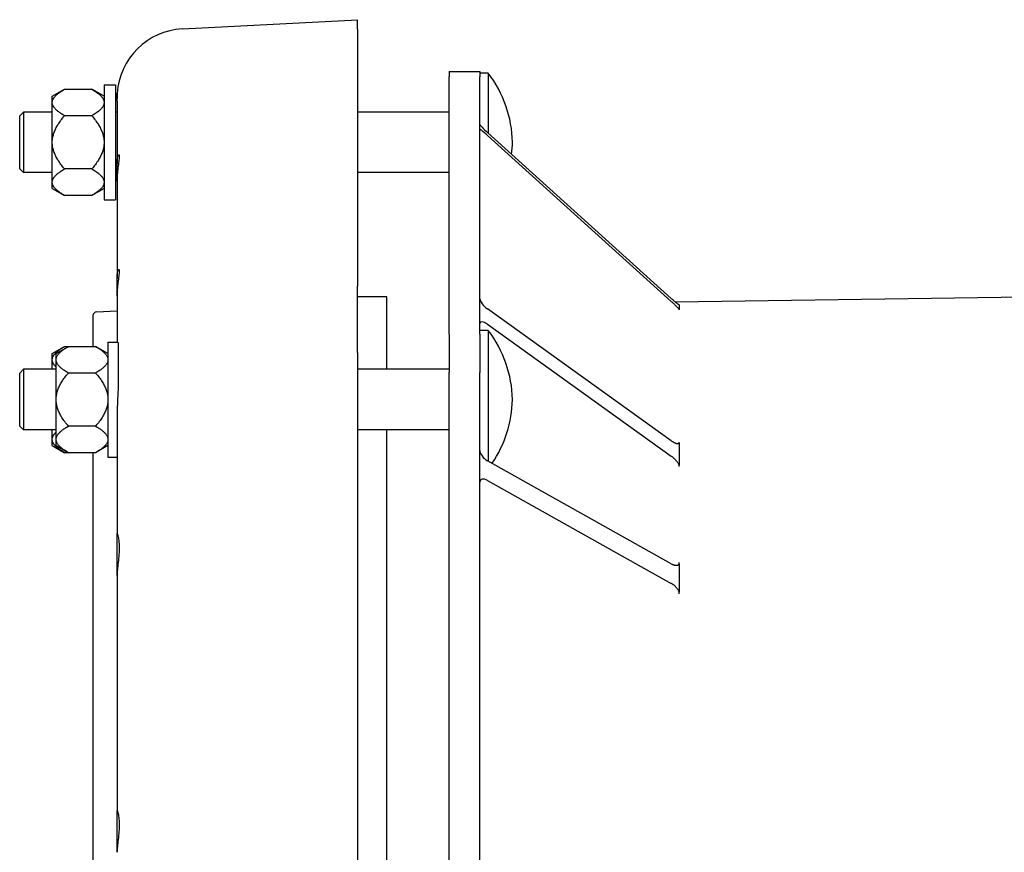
# Model space of a CAD drawing. Header units: millimetres. Extents: x 609 to 5021, y 338 to 1764.
# Tile 3 of 10: x 609 to 866, y 894 to 1111. Entities that reach past the tile are written whole.
import ezdxf

# ---------------------------------------------------------------- set-up
doc = ezdxf.new("R2010")
doc.units = ezdxf.units.MM
doc.layers.add('DETAIL', color=2, linetype='Continuous')

msp = doc.modelspace()

# ---------------------------------------------------------------- linework, layer by layer
at = {"layer": 'DETAIL'}
for p, q in [((651.73, 1108.77), (697.4, 1111.17)), ((697.4, 1108.73), (697.4, 1111.17)), ((697.4, 1108.73), (697.4, 1041.67)), ((721.28, 1097.69), (721.28, 1096.28)), ((721.28, 1097.69), (729.28, 1097.69)), ((729.28, 1097.69), (729.28, 1096.28)), ((731.48, 1097.19), (729.28, 1097.19)), ((731.48, 1097.19), (731.48, 1081.6)), ((631.28, 1094.19), (631.28, 1064.19)), ((631.28, 1094.19), (634.28, 1094.19)), ((634.28, 1094.19), (634.28, 1064.19)), ((721.28, 1029.21), (721.28, 1096.28)), ((729.28, 1029.21), (729.28, 1096.28)), ((617.78, 1091.19), (620.98, 1093.04)), ((620.98, 1093.04), (628.08, 1093.04)), ((631.28, 1091.19), (628.08, 1093.04)), ((617.78, 1089.79), (617.78, 1091.19)), ((617.78, 1089.36), (617.78, 1089.79)), ((617.78, 1079.63), (617.78, 1089.36)), ((634.67, 1090.66), (634.67, 1090.69)), ((634.67, 1089.91), (634.67, 1090.66)), ((634.67, 1089.91), (634.67, 1073.58)), ((609.28, 1086.09), (610.28, 1087.09)), ((610.28, 1087.09), (610.28, 1071.29)), ((617.78, 1087.09), (610.28, 1087.09)), ((628.08, 1086.11), (620.98, 1086.11)), ((634.67, 1087.09), (634.28, 1087.09)), ((721.28, 1087.09), (697.4, 1087.09)), ((609.28, 1072.29), (609.28, 1086.09)), ((779.2, 1038.49), (731.28, 1081.78)), ((731.28, 1080.99), (779.2, 1037.7)), ((617.78, 1078.75), (617.78, 1079.63)), ((617.78, 1069.02), (617.78, 1078.75)), ((634.67, 1069.08), (634.67, 1073.58)), ((609.28, 1072.29), (610.28, 1071.29)), ((617.78, 1071.29), (610.28, 1071.29)), ((628.08, 1072.26), (620.98, 1072.26)), ((634.67, 1071.29), (634.28, 1071.29)), ((721.28, 1071.29), (697.4, 1071.29)), ((617.78, 1068.58), (617.78, 1069.02)), ((617.78, 1067.19), (617.78, 1068.58)), ((634.67, 1069.08), (634.67, 1043.68)), ((617.78, 1067.19), (620.98, 1065.34)), ((631.28, 1067.19), (628.08, 1065.34)), ((628.08, 1065.34), (620.98, 1065.34)), ((631.28, 1064.19), (634.28, 1064.19)), ((634.67, 1039.18), (634.67, 1043.68)), ((697.4, 1024.35), (697.4, 1041.67)), ((634.67, 1039.18), (634.67, 1027.12)), ((705.05, 1038.94), (697.4, 1038.94)), ((705.05, 1020.02), (705.05, 1038.94)), ((780.23, 1037.6), (871.28, 1038.94)), ((629.35, 1034.99), (634.67, 1035.27)), ((779.2, 1001.38), (731.28, 1035.74)), ((781.28, 1036.79), (781.28, 1036.22)), ((781.28, 1036.22), (781.28, 1035.64)), ((781.28, 1035.51), (781.28, 1035.64)), ((628.4, 1033.99), (628.4, 1025.97)), ((731.48, 1030.12), (729.28, 1030.12)), ((731.28, 1031.74), (779.2, 997.37)), ((731.48, 1030.12), (731.48, 996.04)), ((632.28, 1027.12), (632.28, 997.12)), ((632.28, 1027.12), (634.81, 1027.12)), ((721.28, 1029.21), (721.28, 1019.19)), ((729.28, 1029.21), (729.28, 1019.19)), ((617.78, 1024.12), (620.98, 1025.97)), ((618.78, 1024.12), (621.98, 1025.97)), ((620.98, 1025.97), (621.98, 1025.97)), ((621.98, 1025.97), (629.08, 1025.97)), ((632.28, 1024.12), (629.08, 1025.97)), ((617.78, 1022.72), (617.78, 1024.12)), ((617.78, 1022.28), (617.78, 1022.72)), ((617.78, 1020.02), (617.78, 1022.28)), ((618.78, 1022.72), (618.78, 1024.12)), ((618.78, 1022.28), (618.78, 1022.72)), ((618.78, 1012.55), (618.78, 1022.28)), ((697.4, 1024.35), (697.4, 862.43)), ((609.28, 1019.02), (610.28, 1020.02)), ((610.28, 1020.02), (610.28, 1004.22)), ((618.78, 1020.02), (610.28, 1020.02)), ((721.28, 1020.02), (697.4, 1020.02)), ((609.28, 1005.22), (609.28, 1019.02)), ((629.08, 1019.04), (621.98, 1019.04)), ((721.28, 857.27), (721.28, 1019.19)), ((729.28, 857.27), (729.28, 1019.19)), ((618.78, 1011.68), (618.78, 1012.55)), ((618.78, 1001.95), (618.78, 1011.68)), ((634.67, 1007.79), (634.67, 977.12)), ((609.28, 1005.22), (610.28, 1004.22)), ((618.78, 1004.22), (610.28, 1004.22)), ((617.78, 1001.95), (617.78, 1004.22)), ((629.08, 1005.19), (621.98, 1005.19)), ((721.28, 1004.22), (697.4, 1004.22)), ((705.05, 858.09), (705.05, 1004.22)), ((617.78, 1001.51), (617.78, 1001.95)), ((617.78, 1000.11), (617.78, 1001.51)), ((618.78, 1001.51), (618.78, 1001.95)), ((618.78, 1000.11), (618.78, 1001.51)), ((617.78, 1000.11), (620.98, 998.27)), ((618.78, 1000.11), (621.98, 998.27)), ((632.28, 1000.11), (629.08, 998.27)), ((781.28, 1000.78), (781.28, 1001.02)), ((781.28, 1000.78), (781.28, 997.88)), ((621.98, 998.27), (620.98, 998.27)), ((629.08, 998.27), (621.98, 998.27)), ((628.4, 998.27), (628.4, 863.86)), ((632.28, 997.12), (634.67, 997.12)), ((781.28, 997.88), (781.28, 994.98)), ((779.2, 969.31), (731.28, 996.16)), ((781.28, 994.63), (781.28, 994.98)), ((731.28, 991.03), (779.2, 964.19)), ((634.67, 966.26), (634.67, 977.12)), ((781.28, 969.29), (781.28, 969.63)), ((781.28, 969.29), (781.28, 965.58)), ((634.67, 966.26), (634.67, 904.93)), ((781.28, 965.58), (781.28, 961.86)), ((781.28, 961.44), (781.28, 961.86)), ((634.67, 894.07), (634.67, 904.93))]:
    msp.add_line(p, q, dxfattribs=at)
at = {"layer": 'DETAIL', "flags": 128}
for points in [[(617.78, 1089.79), (617.81, 1089.92), (617.84, 1090.05), (617.88, 1090.18), (617.93, 1090.31), (617.99, 1090.44), (618.06, 1090.57), (618.13, 1090.7), (618.22, 1090.83), (618.32, 1090.96), (618.43, 1091.09), (618.54, 1091.22), (618.67, 1091.36), (618.8, 1091.49), (618.95, 1091.63), (619.11, 1091.76), (619.27, 1091.9), (619.45, 1092.03), (619.64, 1092.17), (619.83, 1092.31), (620.04, 1092.45), (620.26, 1092.6), (620.49, 1092.74), (620.73, 1092.89), (620.98, 1093.04)], [(628.08, 1093.04), (628.34, 1092.89), (628.58, 1092.74), (628.81, 1092.6), (629.03, 1092.45), (629.24, 1092.31), (629.43, 1092.17), (629.62, 1092.03), (629.8, 1091.9), (629.96, 1091.76), (630.12, 1091.63), (630.26, 1091.49), (630.4, 1091.36), (630.53, 1091.22), (630.64, 1091.09), (630.75, 1090.96), (630.85, 1090.83), (630.94, 1090.7), (631.01, 1090.57), (631.08, 1090.44), (631.14, 1090.31), (631.19, 1090.18), (631.23, 1090.05), (631.26, 1089.92), (631.28, 1089.79)], [(634.69, 1091.65), (634.69, 1091.61), (634.69, 1091.57), (634.69, 1091.52), (634.69, 1091.48), (634.69, 1091.44), (634.68, 1091.4), (634.68, 1091.36), (634.68, 1091.32), (634.68, 1091.27), (634.68, 1091.23), (634.68, 1091.19), (634.68, 1091.15), (634.68, 1091.11), (634.68, 1091.07), (634.68, 1091.03), (634.67, 1090.98), (634.67, 1090.94), (634.67, 1090.9), (634.67, 1090.86), (634.67, 1090.82), (634.67, 1090.78), (634.67, 1090.74), (634.67, 1090.7), (634.67, 1090.66)], [(634.67, 1090.69), (634.67, 1090.73), (634.67, 1090.76), (634.67, 1090.8), (634.67, 1090.84), (634.67, 1090.88), (634.67, 1090.92), (634.67, 1090.95), (634.67, 1090.99), (634.68, 1091.03), (634.68, 1091.07), (634.68, 1091.11), (634.68, 1091.15), (634.68, 1091.18), (634.68, 1091.22), (634.68, 1091.26), (634.68, 1091.3), (634.68, 1091.34), (634.68, 1091.38), (634.68, 1091.42), (634.69, 1091.46), (634.69, 1091.49), (634.69, 1091.53), (634.69, 1091.57), (634.69, 1091.61)], [(634.69, 1091.61), (634.69, 1091.66), (634.7, 1091.7), (634.7, 1091.75), (634.7, 1091.78), (634.7, 1091.82), (634.7, 1091.85), (634.7, 1091.87), (634.71, 1091.89), (634.71, 1091.91), (634.71, 1091.92), (634.71, 1091.93), (634.71, 1091.94), (634.71, 1091.94), (634.71, 1091.93), (634.71, 1091.92), (634.71, 1091.91), (634.71, 1091.89), (634.7, 1091.87), (634.7, 1091.84), (634.7, 1091.81), (634.7, 1091.78), (634.7, 1091.74), (634.7, 1091.7), (634.69, 1091.65)], [(620.98, 1086.11), (620.73, 1086.26), (620.49, 1086.41), (620.26, 1086.55), (620.04, 1086.7), (619.83, 1086.84), (619.64, 1086.98), (619.45, 1087.12), (619.27, 1087.25), (619.11, 1087.39), (618.95, 1087.53), (618.8, 1087.66), (618.67, 1087.79), (618.54, 1087.93), (618.43, 1088.06), (618.32, 1088.19), (618.22, 1088.32), (618.13, 1088.45), (618.06, 1088.58), (617.99, 1088.71), (617.93, 1088.84), (617.88, 1088.97), (617.84, 1089.1), (617.81, 1089.23), (617.78, 1089.36)], [(631.28, 1089.36), (631.26, 1089.23), (631.23, 1089.1), (631.19, 1088.97), (631.14, 1088.84), (631.08, 1088.71), (631.01, 1088.58), (630.94, 1088.45), (630.85, 1088.32), (630.75, 1088.19), (630.64, 1088.06), (630.53, 1087.93), (630.4, 1087.79), (630.26, 1087.66), (630.12, 1087.53), (629.96, 1087.39), (629.8, 1087.25), (629.62, 1087.12), (629.43, 1086.98), (629.24, 1086.84), (629.03, 1086.7), (628.81, 1086.55), (628.58, 1086.41), (628.34, 1086.26), (628.08, 1086.11)], [(617.78, 1079.63), (617.81, 1079.89), (617.84, 1080.14), (617.88, 1080.4), (617.93, 1080.66), (617.99, 1080.92), (618.06, 1081.18), (618.13, 1081.44), (618.22, 1081.7), (618.32, 1081.96), (618.43, 1082.22), (618.54, 1082.49), (618.67, 1082.75), (618.8, 1083.02), (618.95, 1083.29), (619.11, 1083.56), (619.27, 1083.83), (619.45, 1084.11), (619.64, 1084.38), (619.83, 1084.66), (620.04, 1084.95), (620.26, 1085.23), (620.49, 1085.52), (620.73, 1085.82), (620.98, 1086.11)], [(628.08, 1086.11), (628.34, 1085.82), (628.58, 1085.52), (628.81, 1085.23), (629.03, 1084.95), (629.24, 1084.66), (629.43, 1084.38), (629.62, 1084.11), (629.8, 1083.83), (629.96, 1083.56), (630.12, 1083.29), (630.26, 1083.02), (630.4, 1082.75), (630.53, 1082.49), (630.64, 1082.22), (630.75, 1081.96), (630.85, 1081.7), (630.94, 1081.44), (631.01, 1081.18), (631.08, 1080.92), (631.14, 1080.66), (631.19, 1080.4), (631.23, 1080.14), (631.26, 1079.89), (631.28, 1079.63)], [(620.98, 1072.26), (620.73, 1072.56), (620.49, 1072.85), (620.26, 1073.14), (620.04, 1073.43), (619.83, 1073.71), (619.64, 1073.99), (619.45, 1074.27), (619.27, 1074.55), (619.11, 1074.82), (618.95, 1075.09), (618.8, 1075.36), (618.67, 1075.62), (618.54, 1075.89), (618.43, 1076.15), (618.32, 1076.41), (618.22, 1076.68), (618.13, 1076.94), (618.06, 1077.2), (617.99, 1077.46), (617.93, 1077.71), (617.88, 1077.97), (617.84, 1078.23), (617.81, 1078.49), (617.78, 1078.75)], [(631.28, 1078.75), (631.26, 1078.49), (631.23, 1078.23), (631.19, 1077.97), (631.14, 1077.71), (631.08, 1077.46), (631.01, 1077.2), (630.94, 1076.94), (630.85, 1076.68), (630.75, 1076.41), (630.64, 1076.15), (630.53, 1075.89), (630.4, 1075.62), (630.26, 1075.36), (630.12, 1075.09), (629.96, 1074.82), (629.8, 1074.55), (629.62, 1074.27), (629.43, 1073.99), (629.24, 1073.71), (629.03, 1073.43), (628.81, 1073.14), (628.58, 1072.85), (628.34, 1072.56), (628.08, 1072.26)], [(634.67, 1073.58), (634.68, 1073.98), (634.7, 1074.35), (634.73, 1074.68), (634.77, 1074.98), (634.82, 1075.24), (634.87, 1075.45), (634.92, 1075.63), (634.98, 1075.77), (635.04, 1075.87), (635.09, 1075.93), (635.14, 1075.95), (635.18, 1075.91), (635.21, 1075.84), (635.23, 1075.73), (635.24, 1075.57), (635.24, 1075.38), (635.23, 1075.15), (635.21, 1074.88), (635.18, 1074.57), (635.14, 1074.22), (635.09, 1073.84), (635.04, 1073.44), (634.98, 1073.01), (634.92, 1072.57), (634.87, 1072.11), (634.82, 1071.64), (634.77, 1071.15), (634.73, 1070.64), (634.7, 1070.12), (634.68, 1069.6), (634.67, 1069.08)], [(617.78, 1069.02), (617.81, 1069.15), (617.84, 1069.28), (617.88, 1069.41), (617.93, 1069.54), (617.99, 1069.67), (618.06, 1069.8), (618.13, 1069.93), (618.22, 1070.06), (618.32, 1070.19), (618.43, 1070.32), (618.54, 1070.45), (618.67, 1070.58), (618.8, 1070.72), (618.95, 1070.85), (619.11, 1070.99), (619.27, 1071.12), (619.45, 1071.26), (619.64, 1071.4), (619.83, 1071.54), (620.04, 1071.68), (620.26, 1071.82), (620.49, 1071.97), (620.73, 1072.11), (620.98, 1072.26)], [(628.08, 1072.26), (628.34, 1072.11), (628.58, 1071.97), (628.81, 1071.82), (629.03, 1071.68), (629.24, 1071.54), (629.43, 1071.4), (629.62, 1071.26), (629.8, 1071.12), (629.96, 1070.99), (630.12, 1070.85), (630.26, 1070.72), (630.4, 1070.58), (630.53, 1070.45), (630.64, 1070.32), (630.75, 1070.19), (630.85, 1070.06), (630.94, 1069.93), (631.01, 1069.8), (631.08, 1069.67), (631.14, 1069.54), (631.19, 1069.41), (631.23, 1069.28), (631.26, 1069.15), (631.28, 1069.02)], [(620.98, 1065.34), (620.73, 1065.49), (620.49, 1065.63), (620.26, 1065.78), (620.04, 1065.92), (619.83, 1066.06), (619.64, 1066.2), (619.45, 1066.34), (619.27, 1066.48), (619.11, 1066.62), (618.95, 1066.75), (618.8, 1066.88), (618.67, 1067.02), (618.54, 1067.15), (618.43, 1067.28), (618.32, 1067.41), (618.22, 1067.54), (618.13, 1067.67), (618.06, 1067.8), (617.99, 1067.93), (617.93, 1068.06), (617.88, 1068.19), (617.84, 1068.32), (617.81, 1068.45), (617.78, 1068.58)], [(631.28, 1068.58), (631.26, 1068.45), (631.23, 1068.32), (631.19, 1068.19), (631.14, 1068.06), (631.08, 1067.93), (631.01, 1067.8), (630.94, 1067.67), (630.85, 1067.54), (630.75, 1067.41), (630.64, 1067.28), (630.53, 1067.15), (630.4, 1067.02), (630.26, 1066.88), (630.12, 1066.75), (629.96, 1066.62), (629.8, 1066.48), (629.62, 1066.34), (629.43, 1066.2), (629.24, 1066.06), (629.03, 1065.92), (628.81, 1065.78), (628.58, 1065.63), (628.34, 1065.49), (628.08, 1065.34)], [(634.67, 1043.68), (634.68, 1044.08), (634.7, 1044.44), (634.73, 1044.78), (634.77, 1045.08), (634.82, 1045.33), (634.87, 1045.55), (634.92, 1045.72), (634.98, 1045.86), (635.04, 1045.97), (635.09, 1046.03), (635.14, 1046.04), (635.18, 1046.01), (635.21, 1045.94), (635.23, 1045.82), (635.24, 1045.67), (635.24, 1045.48), (635.23, 1045.25), (635.21, 1044.97), (635.18, 1044.66), (635.14, 1044.32), (635.09, 1043.94), (635.04, 1043.53), (634.98, 1043.11), (634.92, 1042.66), (634.87, 1042.21), (634.82, 1041.74), (634.77, 1041.25), (634.73, 1040.74), (634.7, 1040.22), (634.68, 1039.7), (634.67, 1039.18)], [(779.2, 1038.49), (779.32, 1038.39), (779.43, 1038.29), (779.55, 1038.19), (779.66, 1038.09), (779.77, 1037.99), (779.88, 1037.89), (779.99, 1037.8), (780.09, 1037.71), (780.2, 1037.62), (780.3, 1037.54), (780.4, 1037.45), (780.49, 1037.38), (780.58, 1037.3), (780.67, 1037.23), (780.75, 1037.17), (780.83, 1037.11), (780.9, 1037.05), (780.97, 1037), (781.04, 1036.95), (781.1, 1036.91), (781.15, 1036.87), (781.2, 1036.84), (781.25, 1036.81), (781.28, 1036.79)], [(781.28, 1035.64), (781.24, 1035.7), (781.19, 1035.76), (781.13, 1035.82), (781.07, 1035.89), (781, 1035.97), (780.93, 1036.05), (780.85, 1036.13), (780.77, 1036.21), (780.68, 1036.3), (780.59, 1036.39), (780.5, 1036.48), (780.41, 1036.57), (780.31, 1036.66), (780.22, 1036.75), (780.12, 1036.85), (780.02, 1036.94), (779.92, 1037.04), (779.82, 1037.13), (779.72, 1037.23), (779.61, 1037.32), (779.51, 1037.42), (779.41, 1037.51), (779.3, 1037.61), (779.2, 1037.7)], [(634.81, 1027.12), (634.83, 1027.11), (634.84, 1027.11), (634.85, 1027.1), (634.86, 1027.08), (634.87, 1027.06), (634.88, 1027.04), (634.89, 1027.01), (634.9, 1026.98), (634.91, 1026.95), (634.92, 1026.91), (634.93, 1026.87), (634.94, 1026.82), (634.95, 1026.77), (634.96, 1026.72), (634.96, 1026.66), (634.97, 1026.6), (634.98, 1026.53), (634.98, 1026.46), (634.98, 1026.39), (634.99, 1026.32), (634.99, 1026.24), (634.99, 1026.15), (634.99, 1026.07), (634.99, 1025.98)], [(617.78, 1022.72), (617.81, 1022.85), (617.84, 1022.98), (617.88, 1023.11), (617.93, 1023.24), (617.99, 1023.37), (618.06, 1023.5), (618.13, 1023.63), (618.22, 1023.76), (618.32, 1023.89), (618.43, 1024.02), (618.54, 1024.15), (618.67, 1024.28), (618.8, 1024.42), (618.95, 1024.55), (619.11, 1024.69), (619.27, 1024.82), (619.45, 1024.96), (619.64, 1025.1), (619.83, 1025.24), (620.04, 1025.38), (620.26, 1025.53), (620.49, 1025.67), (620.73, 1025.82), (620.98, 1025.97)], [(618.78, 1022.72), (618.81, 1022.85), (618.84, 1022.98), (618.88, 1023.11), (618.93, 1023.24), (618.99, 1023.37), (619.06, 1023.5), (619.13, 1023.63), (619.22, 1023.76), (619.32, 1023.89), (619.43, 1024.02), (619.54, 1024.15), (619.67, 1024.28), (619.8, 1024.42), (619.95, 1024.55), (620.11, 1024.69), (620.27, 1024.82), (620.45, 1024.96), (620.64, 1025.1), (620.83, 1025.24), (621.04, 1025.38), (621.26, 1025.53), (621.49, 1025.67), (621.73, 1025.82), (621.98, 1025.97)], [(629.08, 1025.97), (629.34, 1025.82), (629.58, 1025.67), (629.81, 1025.53), (630.03, 1025.38), (630.24, 1025.24), (630.43, 1025.1), (630.62, 1024.96), (630.8, 1024.82), (630.96, 1024.69), (631.12, 1024.55), (631.26, 1024.42), (631.4, 1024.28), (631.53, 1024.15), (631.64, 1024.02), (631.75, 1023.89), (631.85, 1023.76), (631.94, 1023.63), (632.01, 1023.5), (632.08, 1023.37), (632.14, 1023.24), (632.19, 1023.11), (632.23, 1022.98), (632.26, 1022.85), (632.28, 1022.72)], [(634.99, 1025.98), (634.99, 1025.78), (634.99, 1025.57), (634.99, 1025.35), (634.99, 1025.11), (634.99, 1024.86), (634.99, 1024.59), (634.99, 1024.31), (634.99, 1024.02), (634.99, 1023.71), (634.99, 1023.39), (634.99, 1023.06), (634.99, 1022.72), (634.99, 1022.37), (634.99, 1022), (634.99, 1021.63), (634.99, 1021.24), (634.99, 1020.85), (634.99, 1020.44), (634.99, 1020.03), (634.99, 1019.61), (634.99, 1019.18), (634.99, 1018.74), (634.99, 1018.3), (634.99, 1017.85)], [(618.78, 1020.61), (618.71, 1020.68), (618.64, 1020.75), (618.57, 1020.82), (618.51, 1020.89), (618.45, 1020.96), (618.39, 1021.03), (618.33, 1021.1), (618.28, 1021.17), (618.22, 1021.24), (618.18, 1021.31), (618.13, 1021.38), (618.09, 1021.45), (618.05, 1021.52), (618.01, 1021.59), (617.98, 1021.66), (617.94, 1021.73), (617.91, 1021.8), (617.89, 1021.87), (617.86, 1021.94), (617.84, 1022.01), (617.82, 1022.08), (617.81, 1022.14), (617.79, 1022.21), (617.78, 1022.28)], [(621.98, 1019.04), (621.73, 1019.19), (621.49, 1019.34), (621.26, 1019.48), (621.04, 1019.62), (620.83, 1019.77), (620.64, 1019.91), (620.45, 1020.04), (620.27, 1020.18), (620.11, 1020.32), (619.95, 1020.45), (619.8, 1020.59), (619.67, 1020.72), (619.54, 1020.85), (619.43, 1020.99), (619.32, 1021.12), (619.22, 1021.25), (619.13, 1021.38), (619.06, 1021.51), (618.99, 1021.64), (618.93, 1021.77), (618.88, 1021.9), (618.84, 1022.02), (618.81, 1022.15), (618.78, 1022.28)], [(632.28, 1022.28), (632.26, 1022.15), (632.23, 1022.02), (632.19, 1021.9), (632.14, 1021.77), (632.08, 1021.64), (632.01, 1021.51), (631.94, 1021.38), (631.85, 1021.25), (631.75, 1021.12), (631.64, 1020.99), (631.53, 1020.85), (631.4, 1020.72), (631.26, 1020.59), (631.12, 1020.45), (630.96, 1020.32), (630.8, 1020.18), (630.62, 1020.04), (630.43, 1019.91), (630.24, 1019.77), (630.03, 1019.62), (629.81, 1019.48), (629.58, 1019.34), (629.34, 1019.19), (629.08, 1019.04)], [(618.78, 1012.55), (618.81, 1012.81), (618.84, 1013.07), (618.88, 1013.33), (618.93, 1013.59), (618.99, 1013.85), (619.06, 1014.11), (619.13, 1014.37), (619.22, 1014.63), (619.32, 1014.89), (619.43, 1015.15), (619.54, 1015.41), (619.67, 1015.68), (619.8, 1015.95), (619.95, 1016.21), (620.11, 1016.49), (620.27, 1016.76), (620.45, 1017.03), (620.64, 1017.31), (620.83, 1017.59), (621.04, 1017.87), (621.26, 1018.16), (621.49, 1018.45), (621.73, 1018.74), (621.98, 1019.04)], [(629.08, 1019.04), (629.34, 1018.74), (629.58, 1018.45), (629.81, 1018.16), (630.03, 1017.87), (630.24, 1017.59), (630.43, 1017.31), (630.62, 1017.03), (630.8, 1016.76), (630.96, 1016.49), (631.12, 1016.21), (631.26, 1015.95), (631.4, 1015.68), (631.53, 1015.41), (631.64, 1015.15), (631.75, 1014.89), (631.85, 1014.63), (631.94, 1014.37), (632.01, 1014.11), (632.08, 1013.85), (632.14, 1013.59), (632.19, 1013.33), (632.23, 1013.07), (632.26, 1012.81), (632.28, 1012.55)], [(634.99, 1017.85), (634.99, 1017.46), (634.99, 1017.07), (634.98, 1016.67), (634.98, 1016.26), (634.97, 1015.85), (634.95, 1015.44), (634.94, 1015.02), (634.93, 1014.6), (634.91, 1014.18), (634.89, 1013.75), (634.87, 1013.32), (634.85, 1012.89), (634.83, 1012.46), (634.81, 1012.03), (634.79, 1011.6), (634.77, 1011.17), (634.75, 1010.74), (634.73, 1010.31), (634.72, 1009.88), (634.7, 1009.46), (634.69, 1009.04), (634.68, 1008.62), (634.67, 1008.2), (634.67, 1007.79)], [(621.98, 1005.19), (621.73, 1005.49), (621.49, 1005.78), (621.26, 1006.07), (621.04, 1006.36), (620.83, 1006.64), (620.64, 1006.92), (620.45, 1007.2), (620.27, 1007.47), (620.11, 1007.75), (619.95, 1008.02), (619.8, 1008.28), (619.67, 1008.55), (619.54, 1008.82), (619.43, 1009.08), (619.32, 1009.34), (619.22, 1009.6), (619.13, 1009.86), (619.06, 1010.12), (618.99, 1010.38), (618.93, 1010.64), (618.88, 1010.9), (618.84, 1011.16), (618.81, 1011.42), (618.78, 1011.68)], [(632.28, 1011.68), (632.26, 1011.42), (632.23, 1011.16), (632.19, 1010.9), (632.14, 1010.64), (632.08, 1010.38), (632.01, 1010.12), (631.94, 1009.86), (631.85, 1009.6), (631.75, 1009.34), (631.64, 1009.08), (631.53, 1008.82), (631.4, 1008.55), (631.26, 1008.28), (631.12, 1008.02), (630.96, 1007.75), (630.8, 1007.47), (630.62, 1007.2), (630.43, 1006.92), (630.24, 1006.64), (630.03, 1006.36), (629.81, 1006.07), (629.58, 1005.78), (629.34, 1005.49), (629.08, 1005.19)], [(618.78, 1001.95), (618.81, 1002.08), (618.84, 1002.21), (618.88, 1002.34), (618.93, 1002.46), (618.99, 1002.59), (619.06, 1002.72), (619.13, 1002.85), (619.22, 1002.98), (619.32, 1003.11), (619.43, 1003.25), (619.54, 1003.38), (619.67, 1003.51), (619.8, 1003.64), (619.95, 1003.78), (620.11, 1003.91), (620.27, 1004.05), (620.45, 1004.19), (620.64, 1004.33), (620.83, 1004.47), (621.04, 1004.61), (621.26, 1004.75), (621.49, 1004.9), (621.73, 1005.04), (621.98, 1005.19)], [(629.08, 1005.19), (629.34, 1005.04), (629.58, 1004.9), (629.81, 1004.75), (630.03, 1004.61), (630.24, 1004.47), (630.43, 1004.33), (630.62, 1004.19), (630.8, 1004.05), (630.96, 1003.91), (631.12, 1003.78), (631.26, 1003.64), (631.4, 1003.51), (631.53, 1003.38), (631.64, 1003.25), (631.75, 1003.11), (631.85, 1002.98), (631.94, 1002.85), (632.01, 1002.72), (632.08, 1002.59), (632.14, 1002.46), (632.19, 1002.34), (632.23, 1002.21), (632.26, 1002.08), (632.28, 1001.95)], [(617.78, 1001.95), (617.79, 1002.02), (617.81, 1002.09), (617.82, 1002.16), (617.84, 1002.22), (617.86, 1002.29), (617.89, 1002.36), (617.91, 1002.43), (617.94, 1002.5), (617.98, 1002.57), (618.01, 1002.64), (618.05, 1002.71), (618.09, 1002.78), (618.13, 1002.85), (618.18, 1002.92), (618.22, 1002.99), (618.28, 1003.06), (618.33, 1003.13), (618.39, 1003.2), (618.45, 1003.27), (618.51, 1003.34), (618.57, 1003.41), (618.64, 1003.48), (618.71, 1003.55), (618.78, 1003.62)], [(620.98, 998.27), (620.73, 998.41), (620.49, 998.56), (620.26, 998.71), (620.04, 998.85), (619.83, 998.99), (619.64, 999.13), (619.45, 999.27), (619.27, 999.41), (619.11, 999.54), (618.95, 999.68), (618.8, 999.81), (618.67, 999.95), (618.54, 1000.08), (618.43, 1000.21), (618.32, 1000.34), (618.22, 1000.47), (618.13, 1000.6), (618.06, 1000.73), (617.99, 1000.86), (617.93, 1000.99), (617.88, 1001.12), (617.84, 1001.25), (617.81, 1001.38), (617.78, 1001.51)], [(621.98, 998.27), (621.73, 998.41), (621.49, 998.56), (621.26, 998.71), (621.04, 998.85), (620.83, 998.99), (620.64, 999.13), (620.45, 999.27), (620.27, 999.41), (620.11, 999.54), (619.95, 999.68), (619.8, 999.81), (619.67, 999.95), (619.54, 1000.08), (619.43, 1000.21), (619.32, 1000.34), (619.22, 1000.47), (619.13, 1000.6), (619.06, 1000.73), (618.99, 1000.86), (618.93, 1000.99), (618.88, 1001.12), (618.84, 1001.25), (618.81, 1001.38), (618.78, 1001.51)], [(632.28, 1001.51), (632.26, 1001.38), (632.23, 1001.25), (632.19, 1001.12), (632.14, 1000.99), (632.08, 1000.86), (632.01, 1000.73), (631.94, 1000.6), (631.85, 1000.47), (631.75, 1000.34), (631.64, 1000.21), (631.53, 1000.08), (631.4, 999.95), (631.26, 999.81), (631.12, 999.68), (630.96, 999.54), (630.8, 999.41), (630.62, 999.27), (630.43, 999.13), (630.24, 998.99), (630.03, 998.85), (629.81, 998.71), (629.58, 998.56), (629.34, 998.41), (629.08, 998.27)], [(779.2, 1001.38), (779.32, 1001.3), (779.43, 1001.22), (779.55, 1001.15), (779.66, 1001.08), (779.77, 1001.01), (779.88, 1000.95), (779.99, 1000.9), (780.09, 1000.85), (780.2, 1000.8), (780.3, 1000.76), (780.4, 1000.72), (780.49, 1000.69), (780.58, 1000.67), (780.67, 1000.65), (780.75, 1000.64), (780.83, 1000.63), (780.9, 1000.63), (780.97, 1000.63), (781.04, 1000.64), (781.1, 1000.66), (781.15, 1000.68), (781.2, 1000.71), (781.25, 1000.74), (781.28, 1000.78)], [(781.28, 994.98), (781.24, 995.09), (781.19, 995.2), (781.13, 995.31), (781.07, 995.42), (781, 995.53), (780.93, 995.65), (780.85, 995.76), (780.77, 995.87), (780.68, 995.98), (780.59, 996.09), (780.5, 996.19), (780.41, 996.3), (780.31, 996.4), (780.22, 996.5), (780.12, 996.6), (780.02, 996.69), (779.92, 996.79), (779.82, 996.88), (779.72, 996.97), (779.61, 997.06), (779.51, 997.14), (779.41, 997.22), (779.3, 997.3), (779.2, 997.37)], [(634.67, 977.12), (634.68, 977.17), (634.7, 977.17), (634.73, 977.12), (634.77, 977.03), (634.82, 976.9), (634.87, 976.74), (634.92, 976.53), (634.98, 976.29), (635.04, 976), (635.09, 975.68), (635.14, 975.33), (635.18, 974.94), (635.21, 974.52), (635.23, 974.09), (635.24, 973.64), (635.24, 973.18), (635.23, 972.7), (635.21, 972.2), (635.18, 971.69), (635.14, 971.17), (635.09, 970.65), (635.04, 970.13), (634.98, 969.63), (634.92, 969.14), (634.87, 968.68), (634.82, 968.23), (634.77, 967.79), (634.73, 967.37), (634.7, 966.97), (634.68, 966.6), (634.67, 966.26)], [(779.2, 969.31), (779.32, 969.24), (779.43, 969.19), (779.55, 969.13), (779.66, 969.09), (779.77, 969.04), (779.88, 969.01), (779.99, 968.97), (780.09, 968.95), (780.2, 968.93), (780.3, 968.91), (780.4, 968.9), (780.49, 968.9), (780.58, 968.9), (780.67, 968.9), (780.75, 968.92), (780.83, 968.93), (780.9, 968.96), (780.97, 968.99), (781.04, 969.02), (781.1, 969.06), (781.15, 969.11), (781.2, 969.16), (781.25, 969.23), (781.28, 969.29)], [(781.28, 961.86), (781.24, 961.99), (781.19, 962.11), (781.13, 962.23), (781.07, 962.35), (781, 962.47), (780.93, 962.59), (780.85, 962.71), (780.77, 962.82), (780.68, 962.93), (780.59, 963.03), (780.5, 963.14), (780.41, 963.24), (780.31, 963.34), (780.22, 963.43), (780.12, 963.52), (780.02, 963.61), (779.92, 963.69), (779.82, 963.77), (779.72, 963.85), (779.61, 963.92), (779.51, 963.99), (779.41, 964.06), (779.3, 964.13), (779.2, 964.19)], [(634.67, 904.93), (634.68, 904.97), (634.7, 904.97), (634.73, 904.93), (634.77, 904.84), (634.82, 904.71), (634.87, 904.54), (634.92, 904.34), (634.98, 904.1), (635.04, 903.81), (635.09, 903.49), (635.14, 903.13), (635.18, 902.74), (635.21, 902.33), (635.23, 901.89), (635.24, 901.45), (635.24, 900.99), (635.23, 900.51), (635.21, 900.01), (635.18, 899.49), (635.14, 898.97), (635.09, 898.45), (635.04, 897.94), (634.98, 897.43), (634.92, 896.95), (634.87, 896.49), (634.82, 896.04), (634.77, 895.6), (634.73, 895.17), (634.7, 894.77), (634.68, 894.4), (634.67, 894.07)]]:
    msp.add_lwpolyline(points, dxfattribs=at)
at = {"layer": 'DETAIL'}
for centre, radius, start, end in [((652.67, 1090.8), 18, 93, 176.377), ((706.92, 1078.49), 30.88, 1.3017, 37.2784), ((706.92, 1079.89), 30.88, 352.9692, 358.6983), ((629.4, 1033.99), 1, 93, 180), ((706.92, 1011.41), 30.88, 1.3017, 37.2784), ((706.92, 1012.82), 30.88, 325.8637, 358.6983)]:
    msp.add_arc(centre, radius, start, end, dxfattribs=at)
for centre, major_axis, ratio, start_param, end_param in [((731.28, 1082.02), (-2, 1.82), 0.066861, 0.060819, 1.631616), ((731.28, 1080.74), (-2, 1.82), 0.066861, 4.773208, 6.344005), ((731.28, 1036.97), (-1.89, 1.76), 0.369574, 0.330539, 1.901335), ((731.28, 1030.51), (-1.89, 1.76), 0.369574, 5.042928, 6.613724), ((731.28, 997.73), (1.8, -1.7), 0.515465, 3.594304, 5.1651), ((731.28, 989.46), (1.8, -1.7), 0.515465, 2.023507, 3.594304)]:
    msp.add_ellipse(centre, major_axis=major_axis, ratio=ratio, start_param=start_param, end_param=end_param, dxfattribs=at)

doc.saveas('drawing.dxf')
